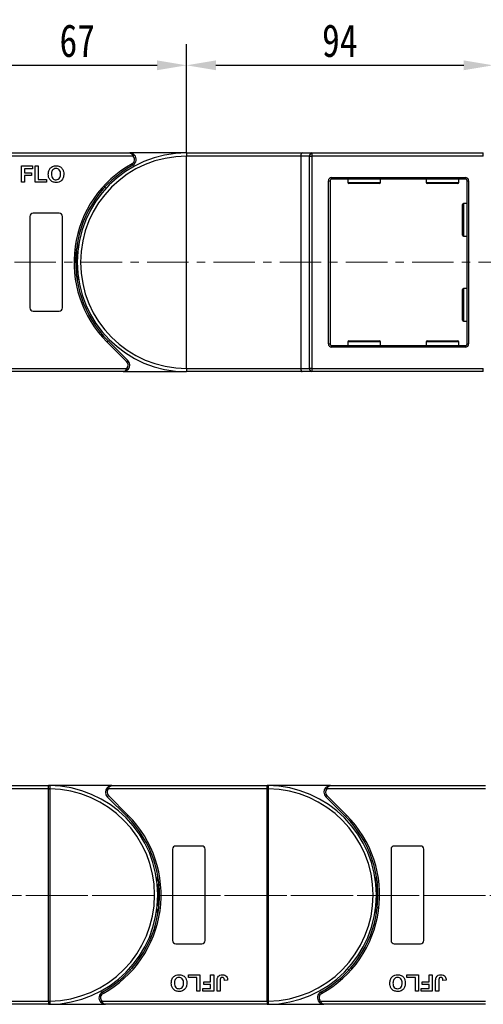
# Model space of a CAD drawing. Header units: millimetres. Extents: x 1995 to 3465, y 709 to 1742.
# Tile 11 of 45: x 2665 to 2807, y 1192 to 1494. Entities that reach past the tile are written whole.
import ezdxf

# ---------------------------------------------------------------- set-up
doc = ezdxf.new("R2010")
doc.units = ezdxf.units.MM
doc.linetypes.add('CENTERX2', pattern=[20.32, 12.7, -2.54, 2.54, -2.54])
doc.styles.get("Standard").update_dxf_attribs({"font": '仿宋_GB2312.ttf', "width": 0.8})
doc.dimstyles.new('副本 ISO-45.1', dxfattribs={"dimtxt": 10, "dimasz": 9, "dimexe": 6.5, "dimexo": 0.625, "dimgap": 2.5, "dimtad": 1, "dimdsep": 46, "dimtxsty": 'Standard', "dimcen": 2.5, "dimadec": 0, "dimazin": 0, "dimtfac": 1, "dimtmove": 0, "dimatfit": 3, "dimfxl": 0, "dimarcsym": 0})

# ---------------------------------------------------------------- blocks, each defined once
blk = doc.blocks.new('*D2273')
at = {"color": 0, "lineweight": -2}
for p, q in [((2715.98, 1453.06), (2715.98, 1486.28)), ((2809.98, 1450.56), (2809.98, 1486.28)), ((2724.98, 1479.78), (2800.98, 1479.78))]:
    blk.add_line(p, q, dxfattribs=at)
at = {"color": 0, "lineweight": 9}
for points in [[(2724.98, 1481.28), (2724.98, 1478.28), (2715.98, 1479.78)], [(2800.98, 1481.28), (2800.98, 1478.28), (2809.98, 1479.78)]]:
    blk.add_solid(points, dxfattribs=at)
at = {"layer": 'Defpoints', "color": 0, "lineweight": 9}
for p in [(2809.98, 1479.78), (2715.98, 1452.44), (2809.98, 1449.94)]:
    blk.add_point(p, dxfattribs=at)
at = {"color": 0, "lineweight": 9, "insert": (2762.98, 1487.28), "char_height": 10, "attachment_point": 5}
blk.add_mtext('94', dxfattribs=at)
blk = doc.blocks.new('*D2274')
at = {"color": 0, "lineweight": -2}
for p, q in [((2648.98, 1452.71), (2648.98, 1486.28)), ((2715.98, 1453.06), (2715.98, 1486.28)), ((2657.98, 1479.78), (2706.98, 1479.78))]:
    blk.add_line(p, q, dxfattribs=at)
at = {"color": 0, "lineweight": 9}
for points in [[(2657.98, 1481.28), (2657.98, 1478.28), (2648.98, 1479.78)], [(2706.98, 1481.28), (2706.98, 1478.28), (2715.98, 1479.78)]]:
    blk.add_solid(points, dxfattribs=at)
at = {"layer": 'Defpoints', "color": 0, "lineweight": 9}
for p in [(2715.98, 1479.78), (2648.98, 1452.08), (2715.98, 1452.44)]:
    blk.add_point(p, dxfattribs=at)
at = {"color": 0, "lineweight": 9, "insert": (2682.48, 1487.28), "char_height": 10, "attachment_point": 5}
blk.add_mtext('67', dxfattribs=at)

msp = doc.modelspace()

# ---------------------------------------------------------------- linework, layer by layer
at = {"color": 7, "linetype": 'Continuous', "lineweight": 25}
for p, q in [((2648.981, 1452.936), (2698.553, 1452.936)), ((2699.671, 1451.936), (2648.981, 1451.936)), ((2715.981, 1452.936), (2698.553, 1452.936)), ((2715.981, 1452.936), (2715.981, 1451.936)), ((2715.981, 1452.936), (2751.441, 1452.936)), ((2715.981, 1386.936), (2715.981, 1451.936)), ((2750.981, 1451.936), (2715.981, 1451.936)), ((2750.981, 1451.936), (2750.981, 1386.936)), ((2753.682, 1451.936), (2750.981, 1451.936)), ((2751.441, 1452.936), (2754.441, 1452.936)), ((2753.682, 1386.936), (2753.682, 1451.936)), ((2753.682, 1451.936), (2754.441, 1451.936)), ((2754.441, 1452.936), (2754.441, 1451.936)), ((2754.441, 1452.936), (2806.981, 1452.936)), ((2806.981, 1451.936), (2754.441, 1451.936)), ((2754.441, 1451.936), (2754.441, 1386.936)), ((2806.981, 1451.936), (2806.981, 1452.936)), ((2665.34, 1443.936), (2665.34, 1448.936)), ((2665.34, 1448.936), (2668.737, 1448.936)), ((2668.737, 1448.103), (2666.301, 1448.103)), ((2666.301, 1448.103), (2666.301, 1446.885)), ((2668.737, 1448.936), (2668.737, 1448.103)), ((2669.571, 1443.936), (2669.571, 1448.936)), ((2669.571, 1448.936), (2670.532, 1448.936)), ((2670.532, 1448.936), (2670.532, 1444.769)), ((2666.301, 1446.885), (2668.417, 1446.885)), ((2666.301, 1446.051), (2666.301, 1443.936)), ((2668.417, 1446.051), (2666.301, 1446.051)), ((2668.417, 1446.885), (2668.417, 1446.051)), ((2760.481, 1445.436), (2760.481, 1444.936)), ((2760.481, 1445.436), (2801.481, 1445.436)), ((2801.481, 1444.936), (2760.481, 1444.936)), ((2765.481, 1444.936), (2765.481, 1443.836)), ((2775.481, 1443.836), (2775.481, 1444.936)), ((2789.481, 1444.936), (2789.481, 1443.836)), ((2799.481, 1443.836), (2799.481, 1444.936)), ((2801.481, 1445.436), (2801.481, 1444.936)), ((2666.301, 1443.936), (2665.34, 1443.936)), ((2673.096, 1443.936), (2669.571, 1443.936)), ((2670.532, 1444.769), (2673.096, 1444.769)), ((2673.096, 1444.769), (2673.096, 1443.936)), ((2759.481, 1394.436), (2759.481, 1444.436)), ((2759.481, 1444.436), (2759.981, 1444.436)), ((2759.981, 1444.436), (2759.981, 1394.436)), ((2775.181, 1443.536), (2765.781, 1443.536)), ((2799.181, 1443.536), (2789.781, 1443.536)), ((2801.981, 1444.436), (2802.481, 1444.436)), ((2801.981, 1394.436), (2801.981, 1444.436)), ((2802.481, 1444.436), (2802.481, 1394.436)), ((2690.528, 1441.756), (2690.122, 1441.729)), ((2800.581, 1432.436), (2800.581, 1437.136)), ((2801.981, 1437.436), (2800.881, 1437.436)), ((2667.981, 1433.436), (2667.981, 1405.436)), ((2676.981, 1434.436), (2668.981, 1434.436)), ((2677.981, 1405.436), (2677.981, 1433.436)), ((2800.581, 1427.736), (2800.581, 1432.436)), ((2800.881, 1427.436), (2801.981, 1427.436)), ((2800.581, 1406.436), (2800.581, 1411.136)), ((2801.981, 1411.436), (2800.881, 1411.436)), ((2800.581, 1401.736), (2800.581, 1406.436)), ((2668.981, 1404.436), (2676.981, 1404.436)), ((2800.881, 1401.436), (2801.981, 1401.436)), ((2697.63, 1388.997), (2691.586, 1395.041)), ((2691.939, 1395.394), (2697.983, 1389.35)), ((2759.481, 1394.436), (2759.981, 1394.436)), ((2760.481, 1393.936), (2760.481, 1393.436)), ((2760.481, 1393.936), (2801.481, 1393.936)), ((2765.481, 1395.036), (2765.481, 1393.936)), ((2765.781, 1395.336), (2775.181, 1395.336)), ((2775.481, 1393.936), (2775.481, 1395.036)), ((2789.481, 1395.036), (2789.481, 1393.936)), ((2789.781, 1395.336), (2799.181, 1395.336)), ((2799.481, 1393.936), (2799.481, 1395.036)), ((2801.481, 1393.936), (2801.481, 1393.436)), ((2801.981, 1394.436), (2802.481, 1394.436)), ((2801.481, 1393.436), (2760.481, 1393.436)), ((2648.981, 1386.936), (2697.687, 1386.936)), ((2696.569, 1385.936), (2648.981, 1385.936)), ((2696.569, 1385.936), (2715.981, 1385.936)), ((2715.981, 1386.936), (2715.981, 1385.936)), ((2715.981, 1386.936), (2750.981, 1386.936)), ((2751.441, 1385.936), (2715.981, 1385.936)), ((2750.981, 1386.936), (2753.682, 1386.936)), ((2754.441, 1385.936), (2751.441, 1385.936)), ((2754.441, 1386.936), (2753.682, 1386.936)), ((2754.441, 1386.936), (2754.441, 1385.936)), ((2754.441, 1386.936), (2806.981, 1386.936)), ((2806.981, 1385.936), (2754.441, 1385.936)), ((2806.981, 1385.936), (2806.981, 1386.936)), ((2673.694, 1258.101), (2624.987, 1258.101)), ((2626.105, 1259.101), (2673.694, 1259.101)), ((2673.694, 1258.981), (2673.694, 1259.101)), ((2693.105, 1259.101), (2673.694, 1259.101)), ((2673.694, 1258.101), (2673.694, 1258.981)), ((2673.694, 1258.099), (2673.694, 1258.101)), ((2673.694, 1258.099), (2674.044, 1258.099)), ((2673.694, 1193.103), (2673.694, 1258.099)), ((2674.044, 1258.102), (2674.044, 1258.099)), ((2674.044, 1258.099), (2674.044, 1193.103)), ((2740.694, 1258.101), (2691.987, 1258.101)), ((2693.105, 1259.101), (2740.694, 1259.101)), ((2760.105, 1259.101), (2740.694, 1259.101)), ((2740.694, 1258.981), (2740.694, 1259.101)), ((2740.694, 1258.101), (2740.694, 1258.981)), ((2740.694, 1258.099), (2740.694, 1258.101)), ((2740.694, 1258.099), (2741.044, 1258.099)), ((2740.694, 1193.103), (2740.694, 1258.099)), ((2741.044, 1258.102), (2741.044, 1258.099)), ((2741.044, 1258.099), (2741.044, 1193.103)), ((2807.694, 1258.101), (2758.987, 1258.101)), ((2760.105, 1259.101), (2807.694, 1259.101)), ((2697.735, 1249.643), (2691.691, 1255.687)), ((2692.045, 1256.04), (2698.089, 1249.996)), ((2764.735, 1249.643), (2758.691, 1255.687)), ((2759.045, 1256.04), (2765.089, 1249.996)), ((2720.694, 1240.601), (2712.694, 1240.601)), ((2787.694, 1240.601), (2779.694, 1240.601)), ((2711.694, 1239.601), (2711.694, 1211.601)), ((2721.694, 1211.601), (2721.694, 1239.601)), ((2778.694, 1239.601), (2778.694, 1211.601)), ((2788.694, 1211.601), (2788.694, 1239.601)), ((2712.694, 1210.601), (2720.694, 1210.601)), ((2779.694, 1210.601), (2787.694, 1210.601)), ((2699.147, 1203.281), (2699.553, 1203.308)), ((2716.578, 1201.101), (2720.104, 1201.101)), ((2716.578, 1200.268), (2716.578, 1201.101)), ((2720.104, 1201.101), (2720.104, 1196.101)), ((2723.373, 1198.986), (2723.373, 1201.101)), ((2723.373, 1201.101), (2724.335, 1201.101)), ((2724.335, 1201.101), (2724.335, 1196.101)), ((2766.147, 1203.281), (2766.553, 1203.308)), ((2783.578, 1200.268), (2783.578, 1201.101)), ((2783.578, 1201.101), (2787.104, 1201.101)), ((2787.104, 1201.101), (2787.104, 1196.101)), ((2790.373, 1198.986), (2790.373, 1201.101)), ((2790.373, 1201.101), (2791.335, 1201.101)), ((2791.335, 1201.101), (2791.335, 1196.101)), ((2719.142, 1200.268), (2716.578, 1200.268)), ((2719.142, 1196.101), (2719.142, 1200.268)), ((2721.258, 1198.152), (2721.258, 1198.986)), ((2721.258, 1198.986), (2723.373, 1198.986)), ((2723.373, 1198.152), (2721.258, 1198.152)), ((2723.373, 1196.934), (2723.373, 1198.152)), ((2725.36, 1196.101), (2725.36, 1199.253)), ((2726.322, 1199.337), (2726.322, 1196.101)), ((2728.565, 1199.498), (2727.604, 1199.434)), ((2786.142, 1200.268), (2783.578, 1200.268)), ((2786.142, 1196.101), (2786.142, 1200.268)), ((2788.258, 1198.152), (2788.258, 1198.986)), ((2788.258, 1198.986), (2790.373, 1198.986)), ((2790.373, 1198.152), (2788.258, 1198.152)), ((2790.373, 1196.934), (2790.373, 1198.152)), ((2792.36, 1196.101), (2792.36, 1199.253)), ((2793.322, 1199.337), (2793.322, 1196.101)), ((2795.565, 1199.498), (2794.604, 1199.434)), ((2720.104, 1196.101), (2719.142, 1196.101)), ((2720.937, 1196.934), (2723.373, 1196.934)), ((2720.937, 1196.101), (2720.937, 1196.934)), ((2724.335, 1196.101), (2720.937, 1196.101)), ((2726.322, 1196.101), (2725.36, 1196.101)), ((2787.104, 1196.101), (2786.142, 1196.101)), ((2787.937, 1196.101), (2787.937, 1196.934)), ((2787.937, 1196.934), (2790.373, 1196.934)), ((2791.335, 1196.101), (2787.937, 1196.101)), ((2793.322, 1196.101), (2792.36, 1196.101)), ((2623.004, 1193.101), (2673.694, 1193.101)), ((2673.694, 1192.101), (2624.122, 1192.101)), ((2673.694, 1193.101), (2673.694, 1193.103)), ((2673.694, 1193.103), (2674.044, 1193.103)), ((2673.694, 1193.101), (2673.694, 1192.221)), ((2673.694, 1192.221), (2673.694, 1192.101)), ((2673.694, 1192.101), (2691.122, 1192.101)), ((2674.044, 1193.103), (2674.044, 1193.1)), ((2690.004, 1193.101), (2740.694, 1193.101)), ((2740.694, 1192.101), (2691.122, 1192.101)), ((2740.694, 1193.101), (2740.694, 1193.103)), ((2740.694, 1193.103), (2741.044, 1193.103)), ((2740.694, 1193.101), (2740.694, 1192.221)), ((2740.694, 1192.221), (2740.694, 1192.101)), ((2740.694, 1192.101), (2758.122, 1192.101)), ((2741.044, 1193.103), (2741.044, 1193.1)), ((2757.004, 1193.101), (2807.694, 1193.101)), ((2807.694, 1192.101), (2758.122, 1192.101))]:
    msp.add_line(p, q, dxfattribs=at)
at = {"color": 8, "linetype": 'Continuous', "lineweight": 25}
for p, q in [((2765.481, 1443.836), (2775.481, 1443.836)), ((2789.481, 1443.836), (2799.481, 1443.836)), ((2800.881, 1437.436), (2800.881, 1432.436)), ((2800.881, 1432.436), (2800.881, 1427.436)), ((2800.881, 1411.436), (2800.881, 1406.436)), ((2800.881, 1406.436), (2800.881, 1401.436)), ((2775.481, 1395.036), (2765.481, 1395.036)), ((2799.481, 1395.036), (2789.481, 1395.036))]:
    msp.add_line(p, q, dxfattribs=at)
at = {"color": 1, "linetype": 'CENTERX2', "lineweight": 13}
for p, q in [((2581.981, 1419.436), (2822.509, 1419.436)), ((2607.012, 1225.455), (2954.986, 1225.455)), ((3314.402, 1225.455), (2608.59, 1225.455))]:
    msp.add_line(p, q, dxfattribs=at)
at = {"color": 7, "linetype": 'Continuous', "lineweight": 25, "flags": 128}
for points in [[(2700.043, 1452.269), (2700.036, 1452.263), (2700.015, 1452.244), (2699.98, 1452.213), (2699.934, 1452.172), (2699.878, 1452.121), (2699.813, 1452.064), (2699.743, 1452.001), (2699.671, 1451.936)], [(2699.521, 1449.186), (2699.516, 1449.194), (2699.502, 1449.219), (2699.48, 1449.26), (2699.45, 1449.314), (2699.413, 1449.38), (2699.371, 1449.456), (2699.326, 1449.538), (2699.279, 1449.623)], [(2682.481, 1425.245), (2682.699, 1423.802), (2682.733, 1423.536)], [(2682.733, 1415.336), (2682.699, 1415.069), (2682.481, 1413.626)], [(2691.939, 1395.394), (2691.933, 1395.388), (2691.912, 1395.367), (2691.88, 1395.335), (2691.836, 1395.291), (2691.782, 1395.237), (2691.721, 1395.176), (2691.655, 1395.11), (2691.586, 1395.041)], [(2697.63, 1388.997), (2697.699, 1389.066), (2697.765, 1389.132), (2697.826, 1389.193), (2697.88, 1389.247), (2697.924, 1389.291), (2697.957, 1389.323), (2697.977, 1389.343), (2697.983, 1389.35)], [(2697.687, 1386.936), (2697.76, 1386.871), (2697.83, 1386.808), (2697.894, 1386.751), (2697.951, 1386.7), (2697.997, 1386.659), (2698.032, 1386.628), (2698.053, 1386.609), (2698.06, 1386.603)], [(2691.987, 1258.101), (2691.914, 1258.166), (2691.845, 1258.229), (2691.78, 1258.286), (2691.724, 1258.337), (2691.677, 1258.378), (2691.643, 1258.409), (2691.622, 1258.428), (2691.615, 1258.434)], [(2758.987, 1258.101), (2758.914, 1258.166), (2758.845, 1258.229), (2758.78, 1258.286), (2758.724, 1258.337), (2758.677, 1258.378), (2758.643, 1258.409), (2758.622, 1258.428), (2758.615, 1258.434)], [(2692.045, 1256.04), (2691.976, 1255.971), (2691.909, 1255.905), (2691.848, 1255.844), (2691.795, 1255.79), (2691.751, 1255.746), (2691.718, 1255.714), (2691.698, 1255.694), (2691.691, 1255.687)], [(2759.045, 1256.04), (2758.976, 1255.971), (2758.909, 1255.905), (2758.848, 1255.844), (2758.795, 1255.79), (2758.751, 1255.746), (2758.718, 1255.714), (2758.698, 1255.694), (2758.691, 1255.687)], [(2697.735, 1249.643), (2697.742, 1249.649), (2697.762, 1249.67), (2697.795, 1249.702), (2697.839, 1249.746), (2697.892, 1249.8), (2697.953, 1249.861), (2698.02, 1249.927), (2698.089, 1249.996)], [(2764.735, 1249.643), (2764.742, 1249.649), (2764.762, 1249.67), (2764.795, 1249.702), (2764.839, 1249.746), (2764.892, 1249.8), (2764.953, 1249.861), (2765.02, 1249.927), (2765.089, 1249.996)], [(2706.942, 1229.701), (2706.975, 1229.967), (2707.194, 1231.41)], [(2773.942, 1229.701), (2773.975, 1229.967), (2774.194, 1231.41)], [(2707.194, 1219.792), (2706.975, 1221.234), (2706.942, 1221.501)], [(2774.194, 1219.792), (2773.975, 1221.234), (2773.942, 1221.501)], [(2690.154, 1195.851), (2690.158, 1195.843), (2690.172, 1195.818), (2690.195, 1195.777), (2690.225, 1195.723), (2690.261, 1195.657), (2690.303, 1195.581), (2690.349, 1195.499), (2690.396, 1195.413)], [(2757.154, 1195.851), (2757.158, 1195.843), (2757.172, 1195.818), (2757.195, 1195.777), (2757.225, 1195.723), (2757.261, 1195.657), (2757.303, 1195.581), (2757.349, 1195.499), (2757.396, 1195.413)], [(2689.631, 1192.768), (2689.638, 1192.774), (2689.66, 1192.793), (2689.694, 1192.824), (2689.74, 1192.865), (2689.797, 1192.916), (2689.861, 1192.973), (2689.931, 1193.036), (2690.004, 1193.101)], [(2756.631, 1192.768), (2756.638, 1192.774), (2756.66, 1192.793), (2756.694, 1192.824), (2756.74, 1192.865), (2756.797, 1192.916), (2756.861, 1192.973), (2756.931, 1193.036), (2757.004, 1193.101)]]:
    msp.add_lwpolyline(points, dxfattribs=at)
at = {"color": 7, "linetype": 'Continuous', "lineweight": 25}
for centre, radius, start, end in [((2715.981, 1419.436), 33.5, 90, 270), ((2715.981, 1419.436), 32.5, 90, 270), ((2698.553, 1450.936), 1.5, 298.95502, 41.81031), ((2698.553, 1450.936), 2, 298.95502, 41.81031), ((2754.58, 1452.042), 0.905, 98.86503, 186.71961), ((2715.981, 1419.436), 34.5, 118.95502, 225), ((2715.981, 1419.436), 34, 118.95502, 225), ((2760.481, 1444.436), 1, 90, 180), ((2760.481, 1444.436), 0.5, 90, 180), ((2801.481, 1444.436), 1, 0, 90), ((2801.481, 1444.436), 0.5, 0, 90), ((2765.781, 1443.836), 0.3, 180, 270), ((2775.181, 1443.836), 0.3, 270, 0), ((2789.781, 1443.836), 0.3, 180, 270), ((2799.181, 1443.836), 0.3, 270, 0), ((2800.881, 1437.136), 0.3, 90, 180), ((2668.981, 1433.436), 1, 90, 180), ((2676.981, 1433.436), 1, 0, 90), ((2800.881, 1427.736), 0.3, 180, 270), ((2648.981, 1419.436), 33.5, 352.96973, 7.03027), ((2800.881, 1411.136), 0.3, 90, 180), ((2668.981, 1405.436), 1, 180, 270), ((2676.981, 1405.436), 1, 270, 0), ((2800.881, 1401.736), 0.3, 180, 270), ((2760.481, 1394.436), 1, 180, 270), ((2760.481, 1394.436), 0.5, 180, 270), ((2765.781, 1395.036), 0.3, 90, 180), ((2775.181, 1395.036), 0.3, 0, 90), ((2789.781, 1395.036), 0.3, 90, 180), ((2799.181, 1395.036), 0.3, 0, 90), ((2801.481, 1394.436), 1, 270, 0), ((2801.481, 1394.436), 0.5, 270, 0), ((2696.569, 1387.936), 1.5, 318.18969, 45), ((2696.569, 1387.936), 2, 318.18969, 45), ((2754.58, 1386.83), 0.905, 173.28051, 261.13476), ((2673.93, 1258.805), 0.295, 90.53291, 143.36526), ((2673.955, 1228.318), 29.784, 89.82921, 90.50254), ((2673.694, 1225.601), 33.5, 270.40019, 89.59981), ((2673.694, 1225.601), 32.5, 270.61704, 89.38296), ((2693.105, 1257.101), 2, 138.18969, 225), ((2693.105, 1257.101), 1.5, 138.18969, 225), ((2740.93, 1258.805), 0.295, 90.53367, 143.3645), ((2740.955, 1228.318), 29.784, 89.82921, 90.50253), ((2740.694, 1225.601), 33.5, 270.40019, 89.59981), ((2740.694, 1225.601), 32.5, 270.61704, 89.38296), ((2760.105, 1257.101), 2, 138.18969, 225), ((2760.105, 1257.101), 1.5, 138.18969, 225), ((2673.694, 1225.601), 34, 298.95502, 45), ((2673.694, 1225.601), 34.5, 298.95502, 45), ((2740.694, 1225.601), 34, 298.95502, 45), ((2740.694, 1225.601), 34.5, 298.95502, 45), ((2712.694, 1239.601), 1, 90, 180), ((2720.694, 1239.601), 1, 0, 90), ((2779.694, 1239.601), 1, 90, 180), ((2787.694, 1239.601), 1, 0, 90), ((2740.694, 1225.601), 33.5, 172.96973, 187.03027), ((2807.694, 1225.601), 33.5, 172.96973, 187.03027), ((2712.694, 1211.601), 1, 180, 270), ((2720.694, 1211.601), 1, 270, 0), ((2779.694, 1211.601), 1, 180, 270), ((2787.694, 1211.601), 1, 270, 0), ((2691.122, 1194.101), 2, 118.95502, 221.81031), ((2691.122, 1194.101), 1.5, 118.95502, 221.81031), ((2758.122, 1194.101), 2, 118.95502, 221.81031), ((2758.122, 1194.101), 1.5, 118.95502, 221.81031), ((2673.956, 1223.231), 30.131, 269.50135, 270.16691), ((2673.93, 1192.397), 0.295, 216.64275, 269.45909), ((2740.956, 1223.232), 30.132, 269.50135, 270.16691), ((2740.93, 1192.397), 0.295, 216.64351, 269.45833)]:
    msp.add_arc(centre, radius, start, end, dxfattribs=at)
for centre, start_param, end_param in [((2751.441, 1451.936), 0, 1.5707963), ((2751.441, 1386.936), 1.5707963, 3.1415927)]:
    msp.add_ellipse(centre, major_axis=(0, 1), ratio=0.4599349, start_param=start_param, end_param=end_param, dxfattribs=at)
for points, knots in [([(2698.553, 1452.936), (2698.554, 1452.936), (2698.556, 1452.936), (2698.562, 1452.936), (2698.57, 1452.936), (2698.585, 1452.935), (2698.608, 1452.934), (2698.634, 1452.932), (2698.679, 1452.926), (2698.758, 1452.91), (2698.924, 1452.853), (2699.079, 1452.753), (2699.286, 1452.564), (2699.478, 1452.329), (2699.612, 1452.054), (2699.671, 1451.936)], [0, 0, 0, 0, 0.0040804, 0.0053122, 0.0138339, 0.0235017, 0.0399459, 0.0679582, 0.0859116, 0.1471875, 0.2568386, 0.4847193, 0.5266997, 0.7953696, 1, 1, 1, 1]), ([(2698.553, 1452.936), (2698.555, 1452.936), (2698.566, 1452.936), (2698.604, 1452.936), (2698.65, 1452.934), (2698.908, 1452.917), (2699.304, 1452.821), (2699.757, 1452.558), (2699.964, 1452.349), (2700.043, 1452.269)], [0, 0, 0, 0, 0.0050901, 0.0203671, 0.0708098, 0.089087, 0.5003099, 0.8092244, 1, 1, 1, 1]), ([(2673.832, 1447.677), (2673.98, 1447.943), (2674.244, 1448.418), (2674.714, 1448.686), (2674.92, 1448.804)], [0, 0, 0, 0, 0.5599558, 1, 1, 1, 1]), ([(2675.986, 1448.167), (2675.748, 1448.139), (2675.273, 1448.085), (2674.638, 1447.435), (2674.596, 1446.817), (2674.571, 1446.439)], [0, 0, 0, 0, 0.2802769, 0.5598771, 1, 1, 1, 1]), ([(2674.92, 1448.804), (2675.112, 1448.869), (2675.454, 1448.985), (2675.815, 1448.995), (2675.974, 1449)], [0, 0, 0, 0, 0.5595652, 1, 1, 1, 1]), ([(2675.974, 1449), (2676.346, 1448.965), (2677.09, 1448.894), (2677.918, 1448.187), (2678.306, 1447.302), (2678.337, 1446.72), (2678.353, 1446.429)], [0, 0, 0, 0, 0.2798306, 0.5586697, 0.7790054, 1, 1, 1, 1]), ([(2677.391, 1446.453), (2677.381, 1446.688), (2677.361, 1447.157), (2677.058, 1447.764), (2676.541, 1448.12), (2676.171, 1448.151), (2675.986, 1448.167)], [0, 0, 0, 0, 0.28108735, 0.56001213, 0.77969015, 1, 1, 1, 1]), ([(2673.609, 1446.406), (2673.616, 1446.65), (2673.628, 1447.085), (2673.77, 1447.496), (2673.832, 1447.677)], [0, 0, 0, 0, 0.5601711, 1, 1, 1, 1]), ([(2675.988, 1443.872), (2675.618, 1443.905), (2674.88, 1443.972), (2674.051, 1444.664), (2673.657, 1445.539), (2673.625, 1446.117), (2673.609, 1446.406)], [0, 0, 0, 0, 0.2799425, 0.5587041, 0.7790448, 1, 1, 1, 1]), ([(2674.571, 1446.439), (2674.582, 1446.202), (2674.605, 1445.731), (2674.919, 1445.128), (2675.428, 1444.761), (2675.8, 1444.724), (2675.986, 1444.705)], [0, 0, 0, 0, 0.2810202, 0.5601171, 0.7799401, 1, 1, 1, 1]), ([(2675.986, 1444.705), (2676.224, 1444.736), (2676.699, 1444.797), (2677.322, 1445.458), (2677.365, 1446.075), (2677.391, 1446.453)], [0, 0, 0, 0, 0.2799911, 0.5597685, 1, 1, 1, 1]), ([(2678.353, 1446.429), (2678.328, 1446.059), (2678.279, 1445.322), (2677.696, 1444.426), (2676.857, 1443.935), (2676.278, 1443.893), (2675.988, 1443.872)], [0, 0, 0, 0, 0.2805513, 0.5594882, 0.7794337, 1, 1, 1, 1]), ([(2691.122, 1442.289), (2691.065, 1442.352), (2690.949, 1442.478), (2690.909, 1442.634), (2690.889, 1442.712)], [0, 0, 0, 0, 0.5004171, 1, 1, 1, 1]), ([(2697.687, 1386.936), (2697.629, 1386.817), (2697.494, 1386.543), (2697.303, 1386.308), (2697.096, 1386.119), (2696.941, 1386.019), (2696.775, 1385.962), (2696.696, 1385.946), (2696.651, 1385.94), (2696.625, 1385.938), (2696.602, 1385.937), (2696.587, 1385.936), (2696.579, 1385.936), (2696.573, 1385.936), (2696.571, 1385.936), (2696.569, 1385.936)], [0, 0, 0, 0, 0.2046287, 0.4732993, 0.5152792, 0.7431588, 0.85281, 0.9140871, 0.9320406, 0.9600529, 0.9764958, 0.9861649, 0.9946866, 0.995917, 1, 1, 1, 1]), ([(2696.569, 1385.936), (2696.572, 1385.936), (2696.583, 1385.936), (2696.621, 1385.936), (2696.666, 1385.938), (2696.925, 1385.955), (2697.321, 1386.051), (2697.774, 1386.314), (2697.981, 1386.523), (2698.06, 1386.603)], [0, 0, 0, 0, 0.0050921, 0.0203671, 0.0708099, 0.089089, 0.5003133, 0.8092285, 1, 1, 1, 1]), ([(2673.694, 1259.101), (2673.695, 1259.101), (2673.763, 1259.101), (2673.848, 1259.101), (2673.916, 1259.1), (2673.928, 1259.1)], [0, 0, 0, 0, 0.0121202, 0.8256547, 1, 1, 1, 1]), ([(2673.928, 1259.1), (2673.939, 1259.099), (2673.975, 1259.095), (2674.011, 1259.045), (2674.036, 1258.911), (2674.044, 1258.682), (2674.045, 1258.398), (2674.044, 1258.195), (2674.044, 1258.102)], [0, 0, 0, 0, 0.07344611, 0.22448771, 0.4109964, 0.61353743, 0.82374247, 1, 1, 1, 1]), ([(2693.105, 1259.101), (2693.102, 1259.101), (2693.092, 1259.101), (2693.053, 1259.101), (2693.008, 1259.099), (2692.75, 1259.082), (2692.354, 1258.986), (2691.9, 1258.723), (2691.694, 1258.514), (2691.615, 1258.434)], [0, 0, 0, 0, 0.0050921, 0.020369, 0.0708117, 0.0890893, 0.5003128, 0.8092256, 1, 1, 1, 1]), ([(2691.987, 1258.101), (2692.045, 1258.219), (2692.18, 1258.494), (2692.371, 1258.729), (2692.579, 1258.918), (2692.734, 1259.018), (2692.899, 1259.075), (2692.979, 1259.091), (2693.024, 1259.097), (2693.05, 1259.099), (2693.073, 1259.1), (2693.087, 1259.101), (2693.095, 1259.101), (2693.101, 1259.101), (2693.104, 1259.101), (2693.105, 1259.101)], [0, 0, 0, 0, 0.2046308, 0.47329766, 0.51528126, 0.7431587, 0.85281005, 0.91408749, 0.93204093, 0.96005281, 0.97649587, 0.98616495, 0.99468657, 0.99591705, 1, 1, 1, 1]), ([(2740.694, 1259.101), (2740.695, 1259.101), (2740.763, 1259.101), (2740.848, 1259.101), (2740.916, 1259.1), (2740.928, 1259.1)], [0, 0, 0, 0, 0.0121202, 0.8256547, 1, 1, 1, 1]), ([(2740.928, 1259.1), (2740.939, 1259.099), (2740.975, 1259.095), (2741.011, 1259.045), (2741.036, 1258.911), (2741.044, 1258.682), (2741.045, 1258.398), (2741.044, 1258.195), (2741.044, 1258.102)], [0, 0, 0, 0, 0.0734461, 0.2244881, 0.4109965, 0.6135376, 0.8237425, 1, 1, 1, 1]), ([(2760.105, 1259.101), (2760.102, 1259.101), (2760.092, 1259.101), (2760.053, 1259.101), (2760.008, 1259.099), (2759.75, 1259.082), (2759.354, 1258.986), (2758.9, 1258.723), (2758.694, 1258.514), (2758.615, 1258.434)], [0, 0, 0, 0, 0.005094, 0.020371, 0.0708136, 0.0890912, 0.5003146, 0.8092272, 1, 1, 1, 1]), ([(2758.987, 1258.101), (2759.045, 1258.219), (2759.18, 1258.494), (2759.371, 1258.729), (2759.579, 1258.918), (2759.734, 1259.018), (2759.899, 1259.075), (2759.979, 1259.091), (2760.024, 1259.097), (2760.05, 1259.099), (2760.073, 1259.1), (2760.087, 1259.101), (2760.095, 1259.101), (2760.101, 1259.101), (2760.104, 1259.101), (2760.105, 1259.101)], [0, 0, 0, 0, 0.2046299, 0.4732977, 0.5152802, 0.7431588, 0.8528101, 0.9140862, 0.9320397, 0.9600515, 0.9764959, 0.9861637, 0.9946853, 0.995917, 1, 1, 1, 1]), ([(2711.322, 1198.608), (2711.346, 1198.978), (2711.395, 1199.715), (2711.978, 1200.611), (2712.817, 1201.102), (2713.396, 1201.144), (2713.687, 1201.165)], [0, 0, 0, 0, 0.2805524, 0.5594884, 0.7794349, 1, 1, 1, 1]), ([(2713.687, 1201.165), (2714.056, 1201.132), (2714.795, 1201.065), (2715.623, 1200.373), (2716.018, 1199.498), (2716.049, 1198.92), (2716.065, 1198.631)], [0, 0, 0, 0, 0.27994283, 0.55870468, 0.77904365, 1, 1, 1, 1]), ([(2725.469, 1200.204), (2725.548, 1200.37), (2725.705, 1200.703), (2726.256, 1201.105), (2726.731, 1201.142), (2727.021, 1201.165)], [0, 0, 0, 0, 0.2801232, 0.5603573, 1, 1, 1, 1]), ([(2727.021, 1201.165), (2727.265, 1201.147), (2727.751, 1201.111), (2728.307, 1200.658), (2728.536, 1200.068), (2728.556, 1199.689), (2728.565, 1199.498)], [0, 0, 0, 0, 0.2802475, 0.5584179, 0.7788268, 1, 1, 1, 1]), ([(2778.322, 1198.608), (2778.346, 1198.978), (2778.395, 1199.715), (2778.978, 1200.611), (2779.817, 1201.102), (2780.396, 1201.144), (2780.687, 1201.165)], [0, 0, 0, 0, 0.2805513, 0.5594888, 0.7794315, 1, 1, 1, 1]), ([(2780.687, 1201.165), (2781.056, 1201.132), (2781.795, 1201.065), (2782.623, 1200.373), (2783.018, 1199.498), (2783.049, 1198.92), (2783.065, 1198.631)], [0, 0, 0, 0, 0.2799414, 0.5587037, 0.7790431, 1, 1, 1, 1]), ([(2792.469, 1200.204), (2792.548, 1200.37), (2792.705, 1200.703), (2793.256, 1201.105), (2793.731, 1201.142), (2794.021, 1201.165)], [0, 0, 0, 0, 0.28012336, 0.56035263, 1, 1, 1, 1]), ([(2794.021, 1201.165), (2794.265, 1201.147), (2794.751, 1201.111), (2795.307, 1200.658), (2795.536, 1200.068), (2795.556, 1199.689), (2795.565, 1199.498)], [0, 0, 0, 0, 0.2802455, 0.5584189, 0.7788262, 1, 1, 1, 1]), ([(2713.701, 1196.037), (2713.328, 1196.072), (2712.584, 1196.143), (2711.757, 1196.85), (2711.369, 1197.735), (2711.337, 1198.317), (2711.322, 1198.608)], [0, 0, 0, 0, 0.2798304, 0.5586689, 0.7790059, 1, 1, 1, 1]), ([(2713.689, 1200.332), (2713.451, 1200.301), (2712.976, 1200.24), (2712.353, 1199.579), (2712.31, 1198.961), (2712.283, 1198.584)], [0, 0, 0, 0, 0.27998903, 0.55976608, 1, 1, 1, 1]), ([(2712.283, 1198.584), (2712.293, 1198.349), (2712.314, 1197.88), (2712.616, 1197.273), (2713.133, 1196.917), (2713.503, 1196.886), (2713.689, 1196.87)], [0, 0, 0, 0, 0.2810837, 0.5600125, 0.7796915, 1, 1, 1, 1]), ([(2715.104, 1198.598), (2715.092, 1198.835), (2715.069, 1199.306), (2714.756, 1199.909), (2714.246, 1200.276), (2713.874, 1200.313), (2713.689, 1200.332)], [0, 0, 0, 0, 0.2810204, 0.5601141, 0.7799383, 1, 1, 1, 1]), ([(2713.689, 1196.87), (2713.926, 1196.898), (2714.401, 1196.952), (2715.036, 1197.602), (2715.078, 1198.22), (2715.104, 1198.598)], [0, 0, 0, 0, 0.2802806, 0.559876, 1, 1, 1, 1]), ([(2716.065, 1198.631), (2716.059, 1198.387), (2716.046, 1197.952), (2715.904, 1197.541), (2715.842, 1197.36)], [0, 0, 0, 0, 0.5601718, 1, 1, 1, 1]), ([(2725.36, 1199.253), (2725.361, 1199.433), (2725.363, 1199.754), (2725.437, 1200.066), (2725.469, 1200.204)], [0, 0, 0, 0, 0.5602931, 1, 1, 1, 1]), ([(2726.959, 1200.332), (2726.843, 1200.324), (2726.668, 1200.312), (2726.476, 1200.174), (2726.319, 1199.862), (2726.32, 1199.57), (2726.322, 1199.337)], [0, 0, 0, 0, 0.2493995, 0.3744236, 0.4994586, 1, 1, 1, 1]), ([(2727.474, 1200.056), (2727.44, 1200.103), (2727.373, 1200.195), (2727.197, 1200.31), (2727.049, 1200.323), (2726.959, 1200.332)], [0, 0, 0, 0, 0.2806828, 0.5608533, 1, 1, 1, 1]), ([(2727.604, 1199.434), (2727.598, 1199.555), (2727.589, 1199.77), (2727.509, 1199.969), (2727.474, 1200.056)], [0, 0, 0, 0, 0.5610277, 1, 1, 1, 1]), ([(2780.701, 1196.037), (2780.328, 1196.072), (2779.584, 1196.143), (2778.757, 1196.85), (2778.369, 1197.735), (2778.337, 1198.317), (2778.322, 1198.608)], [0, 0, 0, 0, 0.2798322, 0.5586691, 0.779006, 1, 1, 1, 1]), ([(2780.689, 1200.332), (2780.451, 1200.301), (2779.976, 1200.24), (2779.353, 1199.579), (2779.31, 1198.961), (2779.283, 1198.584)], [0, 0, 0, 0, 0.2799889, 0.5597657, 1, 1, 1, 1]), ([(2779.283, 1198.584), (2779.293, 1198.349), (2779.314, 1197.88), (2779.616, 1197.273), (2780.133, 1196.917), (2780.503, 1196.886), (2780.689, 1196.87)], [0, 0, 0, 0, 0.2810828, 0.5600109, 0.7796893, 1, 1, 1, 1]), ([(2782.104, 1198.598), (2782.092, 1198.835), (2782.069, 1199.306), (2781.756, 1199.909), (2781.246, 1200.276), (2780.874, 1200.313), (2780.689, 1200.332)], [0, 0, 0, 0, 0.2810215, 0.5601159, 0.7799406, 1, 1, 1, 1]), ([(2780.689, 1196.87), (2780.926, 1196.898), (2781.401, 1196.952), (2782.036, 1197.602), (2782.078, 1198.22), (2782.104, 1198.598)], [0, 0, 0, 0, 0.2802775, 0.5598769, 1, 1, 1, 1]), ([(2783.065, 1198.631), (2783.059, 1198.387), (2783.046, 1197.952), (2782.904, 1197.541), (2782.842, 1197.36)], [0, 0, 0, 0, 0.5601711, 1, 1, 1, 1]), ([(2792.36, 1199.253), (2792.361, 1199.433), (2792.363, 1199.754), (2792.437, 1200.066), (2792.469, 1200.204)], [0, 0, 0, 0, 0.56029497, 1, 1, 1, 1]), ([(2793.959, 1200.332), (2793.843, 1200.324), (2793.668, 1200.312), (2793.476, 1200.174), (2793.319, 1199.862), (2793.32, 1199.57), (2793.322, 1199.337)], [0, 0, 0, 0, 0.24939104, 0.3744206, 0.49945412, 1, 1, 1, 1]), ([(2794.474, 1200.056), (2794.44, 1200.103), (2794.373, 1200.195), (2794.197, 1200.31), (2794.049, 1200.323), (2793.959, 1200.332)], [0, 0, 0, 0, 0.2806739, 0.5608432, 1, 1, 1, 1]), ([(2794.604, 1199.434), (2794.598, 1199.555), (2794.589, 1199.77), (2794.509, 1199.969), (2794.474, 1200.056)], [0, 0, 0, 0, 0.5610234, 1, 1, 1, 1]), ([(2714.754, 1196.233), (2714.563, 1196.168), (2714.22, 1196.052), (2713.859, 1196.042), (2713.701, 1196.037)], [0, 0, 0, 0, 0.5595658, 1, 1, 1, 1]), ([(2715.842, 1197.36), (2715.694, 1197.094), (2715.43, 1196.619), (2714.961, 1196.351), (2714.754, 1196.233)], [0, 0, 0, 0, 0.5599544, 1, 1, 1, 1]), ([(2781.754, 1196.233), (2781.563, 1196.168), (2781.22, 1196.052), (2780.859, 1196.042), (2780.701, 1196.037)], [0, 0, 0, 0, 0.5595668, 1, 1, 1, 1]), ([(2782.842, 1197.36), (2782.694, 1197.094), (2782.43, 1196.619), (2781.961, 1196.351), (2781.754, 1196.233)], [0, 0, 0, 0, 0.55995103, 1, 1, 1, 1]), ([(2673.928, 1192.102), (2673.916, 1192.102), (2673.848, 1192.101), (2673.763, 1192.101), (2673.695, 1192.101), (2673.694, 1192.101)], [0, 0, 0, 0, 0.1743453, 0.9878798, 1, 1, 1, 1]), ([(2674.044, 1193.1), (2674.044, 1193.086), (2674.044, 1192.96), (2674.045, 1192.722), (2674.043, 1192.431), (2674.028, 1192.219), (2673.996, 1192.115), (2673.946, 1192.106), (2673.928, 1192.102)], [0, 0, 0, 0, 0.0272191, 0.2407827, 0.4543139, 0.6666307, 0.8727611, 1, 1, 1, 1]), ([(2691.122, 1192.101), (2691.119, 1192.101), (2691.108, 1192.101), (2691.07, 1192.101), (2691.025, 1192.103), (2690.767, 1192.12), (2690.371, 1192.216), (2689.917, 1192.479), (2689.71, 1192.688), (2689.631, 1192.768)], [0, 0, 0, 0, 0.005092, 0.020369, 0.0708115, 0.0890885, 0.5003105, 0.8092264, 1, 1, 1, 1]), ([(2691.122, 1192.101), (2691.12, 1192.101), (2691.118, 1192.101), (2691.112, 1192.101), (2691.104, 1192.101), (2691.089, 1192.102), (2691.067, 1192.103), (2691.04, 1192.105), (2690.995, 1192.111), (2690.916, 1192.127), (2690.75, 1192.184), (2690.596, 1192.284), (2690.388, 1192.473), (2690.197, 1192.708), (2690.062, 1192.982), (2690.004, 1193.101)], [0, 0, 0, 0, 0.004083, 0.0053134, 0.0138352, 0.0235043, 0.0399471, 0.0679595, 0.0859129, 0.1471895, 0.256841, 0.484722, 0.5267015, 0.7953688, 1, 1, 1, 1]), ([(2740.928, 1192.102), (2740.916, 1192.102), (2740.848, 1192.101), (2740.763, 1192.101), (2740.695, 1192.101), (2740.694, 1192.101)], [0, 0, 0, 0, 0.1743453, 0.9878798, 1, 1, 1, 1]), ([(2741.044, 1193.1), (2741.044, 1193.086), (2741.044, 1192.96), (2741.045, 1192.722), (2741.043, 1192.431), (2741.028, 1192.219), (2740.996, 1192.115), (2740.946, 1192.106), (2740.928, 1192.102)], [0, 0, 0, 0, 0.0272191, 0.2407826, 0.4543139, 0.6666305, 0.8727611, 1, 1, 1, 1]), ([(2758.122, 1192.101), (2758.119, 1192.101), (2758.108, 1192.101), (2758.07, 1192.101), (2758.025, 1192.103), (2757.767, 1192.12), (2757.371, 1192.216), (2756.917, 1192.479), (2756.71, 1192.688), (2756.631, 1192.768)], [0, 0, 0, 0, 0.00509398, 0.02037097, 0.07081341, 0.08909041, 0.50031223, 0.80922797, 1, 1, 1, 1]), ([(2758.122, 1192.101), (2758.12, 1192.101), (2758.118, 1192.101), (2758.112, 1192.101), (2758.104, 1192.101), (2758.089, 1192.102), (2758.067, 1192.103), (2758.04, 1192.105), (2757.995, 1192.111), (2757.916, 1192.127), (2757.75, 1192.184), (2757.596, 1192.284), (2757.388, 1192.473), (2757.197, 1192.708), (2757.062, 1192.982), (2757.004, 1193.101)], [0, 0, 0, 0, 0.00408298, 0.00531471, 0.01383642, 0.02350425, 0.03994833, 0.06796071, 0.08591418, 0.14718946, 0.25684099, 0.48472314, 0.52670142, 0.79536978, 1, 1, 1, 1])]:
    msp.add_open_spline(points, degree=3, knots=knots, dxfattribs=at)
at = {"color": 8, "linetype": 'Continuous', "lineweight": 25}
for points, knots in [([(2690.903, 1442.481), (2690.918, 1442.443), (2690.948, 1442.369), (2690.997, 1442.295), (2691.034, 1442.267), (2691.036, 1442.265)], [0, 0, 0, 0, 0.4927989, 0.9737381, 1, 1, 1, 1]), ([(2698.772, 1248.555), (2698.777, 1248.565), (2698.802, 1248.613), (2698.802, 1248.665), (2698.803, 1248.707)], [0, 0, 0, 0, 0.19261962, 1, 1, 1, 1]), ([(2765.772, 1248.555), (2765.777, 1248.565), (2765.802, 1248.613), (2765.802, 1248.665), (2765.803, 1248.707)], [0, 0, 0, 0, 0.19261962, 1, 1, 1, 1]), ([(2698.552, 1202.748), (2698.614, 1202.686), (2698.691, 1202.608), (2698.721, 1202.511), (2698.728, 1202.491)], [0, 0, 0, 0, 0.78978049, 1, 1, 1, 1]), ([(2765.552, 1202.748), (2765.614, 1202.686), (2765.691, 1202.608), (2765.721, 1202.511), (2765.728, 1202.491)], [0, 0, 0, 0, 0.7897833, 1, 1, 1, 1]), ([(2765.771, 1202.556), (2765.756, 1202.594), (2765.727, 1202.668), (2765.677, 1202.742), (2765.64, 1202.77), (2765.638, 1202.772)], [0, 0, 0, 0, 0.4927925, 0.9737378, 1, 1, 1, 1])]:
    msp.add_open_spline(points, degree=3, knots=knots, dxfattribs=at)

# ---------------------------------------------------------------- dimensions: what is measured, and where the dimension line sits
at = {"color": 5, "lineweight": 9}
for base, p1, p2, picture, middle in [((2715.981, 1479.783), (2648.981, 1452.081), (2715.981, 1452.436), '*D2274', (2682.481, 1487.283)), ((2809.981, 1479.783), (2715.981, 1452.436), (2809.981, 1449.936), '*D2273', (2762.981, 1487.283))]:
    dim = msp.add_linear_dim(base=base, p1=p1, p2=p2, dimstyle='副本 ISO-45.1', dxfattribs=at)
    dim.commit()
    dim.dimension.update_dxf_attribs({"geometry": picture, "text_midpoint": middle})

doc.saveas('drawing.dxf')
